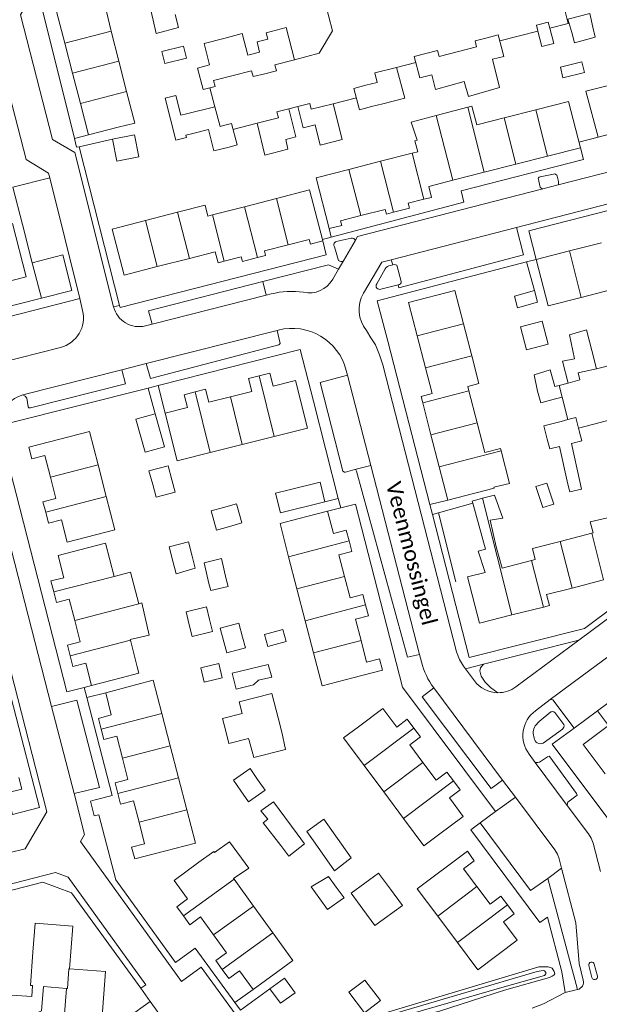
# Model space of a CAD drawing. Extents: x 177628 to 188968, y 384226 to 390673.
# Tile 214 of 256: x 184219 to 184314, y 386027 to 386187. Entities that reach past the tile are written whole.
import ezdxf

# ---------------------------------------------------------------- set-up
doc = ezdxf.new("R2010")
doc.units = 0
for name, color, linetype, lineweight in [('B01_F', 14, 'Continuous', 9), ('B01_T', 14, 'Continuous', 9), ('B02_D', 14, 'Continuous', 9), ('B02_F', 14, 'Continuous', 9), ('B02_T', 14, 'Continuous', 9), ('B07_D', 14, 'Continuous', 9), ('B11_S', 14, 'Continuous', 9), ('B14_F', 14, 'Continuous', 9), ('T01_F', 253, 'Continuous', 9), ('T01_T', 253, 'Continuous', 9), ('T05_F', 253, 'Continuous', 9), ('T05_T', 253, 'Continuous', 9), ('T09_F', 253, 'Continuous', 9), ('T22_D', 253, 'Continuous', 9), ('T22_T', 253, 'Continuous', 9), ('V00_F', 8, 'Continuous', 9), ('V00_T', 8, 'Continuous', 9), ('W01_F', 253, 'Continuous', 9), ('Z06', 7, 'Continuous', 9)]:
    doc.layers.add(name, color=color, linetype=linetype, lineweight=lineweight)
doc.styles.add('Legend', font='calibri.ttf')

msp = doc.modelspace()

# ---------------------------------------------------------------- linework, layer by layer
at = {"layer": 'B01_F', "linetype": 'Continuous'}
for points in [[(184298.918, 386111.699), (184296.352, 386111.075)], [(184292.938, 386108.477), (184292.84, 386108.83), (184294.522, 386109.278)], [(184296.494, 386109.804), (184294.522, 386109.278)], [(184294.948, 386097.202), (184293.799, 386100.658), (184295.027, 386100.986), (184292.938, 386108.477)]]:
    msp.add_lwpolyline(points, dxfattribs=at)
at = {"layer": 'B01_T', "linetype": 'Continuous'}
for points in [[(184226.523, 386183.385), (184225.2, 386188.51), (184232.87, 386190.37)], [(184232.87, 386190.37), (184234.04, 386185.51)], [(184234.084, 386185.337), (184234.04, 386185.51)], [(184235.337, 386180.416), (184234.084, 386185.337)], [(184226.523, 386183.385), (184227.792, 386178.468)], [(184236.59, 386175.494), (184235.337, 386180.416)], [(184227.792, 386178.468), (184229.061, 386173.551)], [(184235.22, 386169.69), (184237.9, 386170.35), (184236.59, 386175.494)], [(184229.061, 386173.551), (184230.38, 386168.44)], [(184303.19, 386172.506), (184308.54, 386173.87), (184310.45, 386166.35)], [(184298.042, 386171.193), (184293.586, 386170.057)], [(184303.19, 386172.506), (184298.042, 386171.193)], [(184230.38, 386168.44), (184235.22, 386169.69)], [(184283.056, 386165.461), (184283.98, 386165.7), (184283.52, 386167.49), (184283.893, 386167.585)], [(184277.913, 386164.131), (184283.056, 386165.461)], [(184305.11, 386164.987), (184299.962, 386163.673)], [(184310.45, 386166.35), (184305.11, 386164.987)], [(184272.769, 386162.801), (184277.913, 386164.131)], [(184299.962, 386163.673), (184294.814, 386162.359)], [(184272.769, 386162.801), (184267.43, 386161.42), (184269.54, 386153.17)], [(184294.814, 386162.359), (184289.667, 386161.045)], [(184289.667, 386161.045), (184285.77, 386160.05), (184286.2, 386158.26), (184284.974, 386157.948)], [(184260.977, 386158.083), (184266.38, 386159.47), (184268.52, 386151.19)], [(184244.872, 386155.845), (184249.36, 386157), (184249.82, 386155.22), (184250.545, 386155.406)], [(184255.761, 386156.745), (184260.977, 386158.083)], [(184284.974, 386157.948), (184282.43, 386157.3), (184282.62, 386156.51), (184280.028, 386155.846)], [(184239.657, 386154.504), (184244.872, 386155.845)], [(184250.545, 386155.406), (184255.761, 386156.745)], [(184269.54, 386153.17), (184271.61, 386153.66), (184271.42, 386154.45), (184274.687, 386155.289)], [(184280.028, 386155.846), (184278.87, 386155.55), (184278.66, 386156.31), (184274.687, 386155.289)], [(184214.18, 386146.09), (184214.73, 386143.93), (184220.24, 386145.35), (184218.01, 386153.99), (184215.26, 386153.28)], [(184241.587, 386146.981), (184236.18, 386145.59), (184234.24, 386153.11), (184239.657, 386154.504)], [(184262.909, 386150.556), (184259.02, 386149.56), (184259.21, 386148.79), (184257.889, 386148.451)], [(184268.52, 386151.19), (184266.5, 386150.66), (184266.28, 386151.42), (184262.909, 386150.556)], [(184308.652, 386149.543), (184313.867, 386150.876)], [(184252.478, 386147.873), (184251.48, 386147.62), (184250.99, 386149.4), (184246.803, 386148.323)], [(184303.24, 386148.16), (184308.652, 386149.543)], [(184246.803, 386148.323), (184241.587, 386146.981)], [(184257.889, 386148.451), (184255.43, 386147.82), (184255.22, 386148.57), (184252.478, 386147.873)], [(184310.581, 386141.984), (184305.19, 386140.6), (184303.24, 386148.16)], [(184291.403, 386137.666), (184290, 386143.08), (184282.48, 386141.14), (184283.88, 386135.732)], [(184310.581, 386141.984), (184315.795, 386143.323)], [(184292.754, 386132.45), (184291.403, 386137.666)], [(184283.88, 386135.732), (184285.231, 386130.517)], [(184292.303, 386126.772), (184292.12, 386127.48), (184293.92, 386127.95), (184292.754, 386132.45)], [(184258.167, 386129.208), (184259.92, 386129.64), (184260.45, 386127.55), (184264.08, 386128.46), (184266.03, 386120.7), (184260.598, 386119.341)], [(184285.231, 386130.517), (184286.32, 386126.31), (184284.52, 386125.84), (184284.777, 386124.838)], [(184253.477, 386125.803), (184256.96, 386126.67), (184256.43, 386128.78), (184258.167, 386129.208)], [(184242.87, 386123.12), (184246.5, 386124.06), (184245.97, 386126.14), (184247.752, 386126.597)], [(184247.752, 386126.597), (184249.44, 386127.03), (184249.97, 386124.93), (184253.477, 386125.803)], [(184293.649, 386121.556), (184292.303, 386126.772)], [(184284.777, 386124.838), (184286.118, 386119.62)], [(184250.182, 386116.736), (184244.8, 386115.39), (184242.87, 386123.12)], [(184294.902, 386116.699), (184293.649, 386121.556)], [(184224.18, 386112.736), (184223.28, 386116.25), (184221.17, 386115.71), (184220.69, 386117.59), (184230.56, 386120.14), (184231.944, 386114.744)], [(184260.598, 386119.341), (184255.39, 386118.039)], [(184286.118, 386119.62), (184287.459, 386114.403)], [(184255.39, 386118.039), (184250.182, 386116.736)], [(184231.944, 386114.744), (184233.279, 386109.541)], [(184288.85, 386108.99), (184287.459, 386114.403)], [(184223.417, 386106.99), (184222.97, 386108.72), (184225.07, 386109.26), (184224.18, 386112.736)], [(184296.352, 386111.075), (184296.39, 386110.93), (184288.85, 386108.99)], [(184233.279, 386109.541), (184234.67, 386104.12), (184226.9, 386102.15), (184225.97, 386105.77), (184223.87, 386105.24), (184223.417, 386106.99)], [(184264.47, 386105.92), (184269.3, 386107.18)], [(184269.3, 386107.18), (184270.24, 386103.55), (184272.34, 386104.1), (184272.797, 386102.322)], [(184264.47, 386105.92), (184261.56, 386105.16), (184262.958, 386099.757)], [(184312.301, 386103.574), (184312.52, 386103.63), (184312.06, 386105.42), (184316.99, 386106.599)], [(184272.045, 386096.564), (184271.14, 386100.06), (184273.24, 386100.6), (184272.797, 386102.322)], [(184307.182, 386102.264), (184312.301, 386103.574)], [(184230.243, 386101.196), (184225.43, 386099.96), (184226.36, 386096.33), (184224.25, 386095.81), (184224.718, 386094.016)], [(184234.547, 386096.552), (184233.16, 386101.95), (184230.243, 386101.196)], [(184302.513, 386099.16), (184303.09, 386099.31), (184302.63, 386101.1), (184307.182, 386102.264)], [(184262.958, 386099.757), (184264.306, 386094.546)], [(184297.706, 386097.914), (184302.513, 386099.16)], [(184275.496, 386091.901), (184275.05, 386093.61), (184272.95, 386093.07), (184272.045, 386096.564)], [(184294.948, 386097.202), (184292.07, 386096.46), (184294.02, 386088.95), (184299.298, 386090.276)], [(184309.092, 386094.666), (184314.212, 386095.97)], [(184264.306, 386094.546), (184265.654, 386089.335)], [(184304.423, 386091.564), (184305.4, 386091.81), (184304.91, 386093.6), (184309.092, 386094.666)], [(184224.718, 386094.016), (184225.16, 386092.32), (184227.25, 386092.86), (184228.148, 386089.367)], [(184274.743, 386086.142), (184273.85, 386089.58), (184275.96, 386090.12), (184275.496, 386091.901)], [(184299.298, 386090.276), (184304.423, 386091.564)], [(184228.148, 386089.367), (184229.04, 386085.9), (184226.95, 386085.36), (184227.393, 386083.626)], [(184265.654, 386089.335), (184267.002, 386084.124)], [(184237.211, 386086.186), (184237.191, 386086.263)], [(184238.047, 386082.93), (184237.211, 386086.186)], [(184273.39, 386080.02), (184278.22, 386081.28), (184277.76, 386083.15), (184275.66, 386082.61), (184274.743, 386086.142)], [(184230.87, 386078.79), (184229.94, 386082.42), (184227.84, 386081.88), (184227.393, 386083.626)], [(184267.002, 386084.124), (184268.4, 386078.72), (184273.39, 386080.02)], [(184235.7, 386080.03), (184238.6, 386080.78), (184238.328, 386081.84)], [(184235.7, 386080.03), (184230.87, 386078.79)], [(184238.02, 386078.9), (184233.18, 386077.61)], [(184238.02, 386078.9), (184240.93, 386079.68), (184242.339, 386074.22)], [(184318.083, 386078.274), (184313.247, 386074.689)], [(184233.18, 386077.61), (184234.1, 386074.03), (184232.02, 386073.44), (184232.466, 386071.666)], [(184274.31, 386072.06), (184278.32, 386075.04), (184280.55, 386072.03), (184282.25, 386073.33), (184283.354, 386071.853)], [(184242.339, 386074.22), (184243.687, 386068.998)], [(184313.247, 386074.689), (184315.034, 386072.279), (184310.88, 386069.2), (184314.471, 386064.401)], [(184274.31, 386072.06), (184271.9, 386070.26), (184275.23, 386065.782)], [(184283.354, 386071.853), (184284.41, 386070.44), (184282.67, 386069.13), (184284.822, 386066.247)], [(184232.466, 386071.666), (184232.89, 386069.98), (184235, 386070.53), (184235.913, 386066.987)], [(184243.687, 386068.998), (184245.035, 386063.777)], [(184235.913, 386066.987), (184236.81, 386063.51), (184234.7, 386062.97), (184235.15, 386061.22)], [(184275.23, 386065.782), (184278.434, 386061.473)], [(184284.822, 386066.247), (184286.97, 386063.37), (184288.72, 386064.67), (184289.784, 386063.252)], [(184219.053, 386063.832), (184219.54, 386061.94), (184217.091, 386061.31), (184217.99, 386057.8)], [(184245.035, 386063.777), (184246.382, 386058.556)], [(184289.784, 386063.252), (184290.88, 386061.79), (184289.13, 386060.49), (184291.37, 386057.48), (184287.36, 386054.5)], [(184235.15, 386061.22), (184235.6, 386059.47), (184237.71, 386060.01), (184238.606, 386056.544)], [(184278.434, 386061.473), (184281.638, 386057.164)], [(184246.382, 386058.556), (184247.78, 386053.14), (184242.75, 386051.84)], [(184238.606, 386056.544), (184239.52, 386053.01), (184237.41, 386052.47), (184237.9, 386050.58), (184242.75, 386051.84)], [(184281.638, 386057.164), (184284.95, 386052.71), (184287.36, 386054.5)], [(184250.916, 386051.621), (184250.8, 386051.78), (184248.37, 386050.01)], [(184293.614, 386046.046), (184291.44, 386048.95), (184293.18, 386050.26), (184292.05, 386051.8), (184283.89, 386045.71), (184287.239, 386041.238)], [(184248.37, 386050.01), (184244.33, 386047.06), (184246.52, 386044.05), (184244.77, 386042.76), (184245.835, 386041.285)], [(184254.089, 386047.241), (184253.98, 386047.391)], [(184257.243, 386042.887), (184254.089, 386047.241)], [(184298.568, 386043.075), (184297.5, 386044.49), (184295.76, 386043.18), (184293.614, 386046.046)], [(184290.451, 386036.951), (184293.77, 386032.52), (184300.16, 386037.31), (184297.92, 386040.31), (184299.68, 386041.6), (184298.568, 386043.075)], [(184260.397, 386038.534), (184257.243, 386042.887)], [(184221.34, 386035.357), (184221.719, 386040.122), (184227.845, 386039.635), (184227.304, 386032.654)], [(184245.835, 386041.285), (184246.87, 386039.85), (184248.63, 386041.13), (184250.748, 386038.201)], [(184287.239, 386041.238), (184290.451, 386036.951)], [(184250.748, 386038.201), (184252.86, 386035.28), (184251.11, 386034.01), (184252.144, 386032.579)], [(184261.22, 386032.26), (184263.66, 386034.03), (184260.397, 386038.534)], [(184221.297, 386029.934), (184220.97, 386029.96), (184221.34, 386035.357)], [(184227.304, 386032.654), (184233.154, 386032.233), (184232.385, 386022.108), (184227.4, 386022.486)], [(184257.18, 386029.33), (184254.98, 386032.37), (184253.22, 386031.09), (184252.144, 386032.579)], [(184261.22, 386032.26), (184257.18, 386029.33)], [(184259.924, 386029.433), (184261.649, 386027.055), (184264.032, 386028.784), (184262.306, 386031.162), (184259.924, 386029.433)], [(184226.816, 386029.494), (184223.04, 386029.795)], [(184226.263, 386022.572), (184226.816, 386029.494)], [(184217.84, 386028.4), (184221.175, 386028.168)]]:
    msp.add_lwpolyline(points, dxfattribs=at)
at = {"layer": 'B02_D', "linetype": 'Continuous'}
for points in [[(184264.44, 386173.07), (184266.39, 386173.54), (184266.631, 386172.6), (184270.222, 386173.504)], [(184270.222, 386173.504), (184271.7, 386167.669), (184268.094, 386166.755), (184267.28, 386170.06), (184265.35, 386169.56), (184264.44, 386173.07)]]:
    msp.add_lwpolyline(points, dxfattribs=at)
at = {"layer": 'B02_F', "linetype": 'Continuous'}
for points in [[(184240.503, 386188.964), (184240.924, 386187.103)], [(184245.054, 386185.896), (184244.492, 386188.024)], [(184311.961, 386188.195), (184308.421, 386187.249), (184309.043, 386185.085)], [(184312.462, 386185.97), (184311.961, 386188.195)], [(184240.924, 386187.103), (184241.413, 386184.938)], [(184263.903, 386180.676), (184262.557, 386185.894)], [(184309.043, 386185.085), (184309.517, 386183.439), (184312.833, 386184.318), (184312.462, 386185.97)], [(184281.878, 386174.393), (184280.513, 386179.416)], [(184310.707, 386180.334), (184311.14, 386178.573), (184307.618, 386177.706), (184307.185, 386179.467), (184310.707, 386180.334)], [(184246.244, 386168.382), (184246.34, 386168.001), (184244.594, 386167.559), (184242.86, 386174.427), (184244.606, 386174.869), (184245.425, 386171.627)], [(184313.336, 386168.074), (184311.338, 386175.541)], [(184257.83, 386170.339), (184259.078, 386165.136)], [(184234.304, 386167.734), (184237.869, 386168.464)], [(184264.137, 386168.131), (184263.87, 386169.2)], [(184238.589, 386164.867), (184235.024, 386164.136), (184234.304, 386167.734)], [(184302.958, 386143.088), (184303.473, 386141.209), (184300.234, 386140.288), (184299.719, 386142.167), (184302.958, 386143.088)], [(184305.22, 386134.382), (184301.675, 386133.435), (184300.678, 386137.165), (184304.223, 386138.112), (184305.22, 386134.382)], [(184303.49, 386126.73), (184302.908, 386129.37), (184305.549, 386130.196), (184306.279, 386127.459)], [(184310.32, 386129.73), (184310.078, 386129.694)], [(184241.256, 386123.035), (184238.076, 386122.137), (184239.592, 386116.77), (184242.772, 386117.668), (184241.256, 386123.035)], [(184307.058, 386117.706), (184308.427, 386111.568)], [(184240.832, 386111.495), (184240.232, 386113.719), (184243.337, 386114.558), (184243.946, 386112.3)], [(184243.946, 386112.3), (184244.495, 386110.267)], [(184268.879, 386108.71), (184268.073, 386111.912)], [(184241.39, 386109.428), (184240.832, 386111.495)], [(184260.85, 386110.092), (184263.068, 386110.651)], [(184304.318, 386107.763), (184303.216, 386111.176), (184305.009, 386111.729)], [(184261.656, 386106.891), (184268.879, 386108.71)], [(184257.318, 386067.08), (184262.445, 386068.397), (184261.83, 386071.22)]]:
    msp.add_lwpolyline(points, dxfattribs=at)
at = {"layer": 'B02_T', "linetype": 'Continuous'}
for points in [[(184303.547, 386185.309), (184303.3, 386186.29), (184305.23, 386186.79), (184305.48, 386185.808)], [(184305.48, 386185.808), (184306.12, 386183.29), (184304.18, 386182.8), (184303.547, 386185.309)], [(184293.555, 386182.749), (184293.3, 386183.74), (184295.283, 386184.244)], [(184295.283, 386184.244), (184297.08, 386184.7), (184297.97, 386181.21), (184296.165, 386180.745)], [(184258.21, 386181.893), (184256.3, 386181.4)], [(184258.241, 386181.901), (184258.21, 386181.893)], [(184286.285, 386178.214), (184284.3, 386177.71), (184283.42, 386181.21), (184287.2, 386182.17), (184287.458, 386181.192)], [(184290.401, 386181.944), (184287.458, 386181.192)], [(184250.09, 386179.82), (184248.15, 386179.32), (184249.04, 386175.83), (184250.139, 386176.113)], [(184259.111, 386178.391), (184260.96, 386178.85), (184260.704, 386179.853)], [(184263.903, 386180.676), (184260.704, 386179.853)], [(184277.39, 386176.97), (184276.98, 386178.51), (184280.513, 386179.416)], [(184250.732, 386177.301), (184253.95, 386178.121)], [(184253.95, 386178.121), (184256.928, 386178.88)], [(184256.928, 386178.88), (184257.17, 386177.91), (184259.111, 386178.391)], [(184250.139, 386176.113), (184250.98, 386176.33), (184250.732, 386177.301)], [(184276.475, 386173.033), (184274.5, 386172.53), (184273.6, 386176.01), (184275.551, 386176.504)], [(184275.551, 386176.504), (184277.39, 386176.97)], [(184278.27, 386173.49), (184276.475, 386173.033)], [(184261.287, 386171.224), (184257.83, 386170.339)], [(184262.98, 386172.68), (184261.04, 386172.18), (184261.287, 386171.224)], [(184263.87, 386169.2), (184262.98, 386172.68)], [(184251.8, 386169.811), (184252.371, 386169.956)], [(184252.371, 386169.956), (184253.65, 386170.28), (184254.58, 386166.8), (184253.269, 386166.459)], [(184253.269, 386166.459), (184250.81, 386165.82), (184249.9, 386169.33)], [(184313.336, 386168.074), (184316.8, 386168.991)], [(184309.5, 386132), (184307.54, 386131.57), (184308.44, 386128.04)], [(184308.44, 386128.04), (184310.37, 386128.53), (184310.078, 386129.694)], [(184313.046, 386130.372), (184310.32, 386129.73)], [(184303.49, 386126.73), (184304, 386124.82), (184306.415, 386125.439)], [(184306.97, 386127.64), (184306.279, 386127.459)], [(184307.47, 386125.71), (184306.97, 386127.64)], [(184306.415, 386125.439), (184307.47, 386125.71)], [(184305.042, 386118.921), (184304.48, 386121.05), (184307.339, 386121.795)], [(184307.339, 386121.795), (184308.402, 386122.072)], [(184308.402, 386122.072), (184309.7, 386122.41), (184310.252, 386120.26)], [(184310.252, 386120.26), (184310.67, 386118.63), (184308.977, 386118.197)], [(184307.058, 386117.706), (184305.47, 386117.3), (184305.042, 386118.921)], [(184268.073, 386111.912), (184263.068, 386110.651)], [(184261.237, 386073.538), (184260.22, 386077.51), (184254.9, 386076.16), (184255.38, 386074.24), (184252.18, 386073.44), (184252.725, 386071.336)], [(184261.83, 386071.22), (184261.237, 386073.538)], [(184252.725, 386071.336), (184253.24, 386069.35), (184256.44, 386070.16), (184256.52, 386069.85)], [(184275.064, 386042.367), (184273.14, 386045.01), (184277.61, 386048.27), (184279.54, 386045.625)], [(184279.54, 386045.625), (184281.47, 386042.98)], [(184281.47, 386042.98), (184276.99, 386039.72), (184275.064, 386042.367)], [(184277.893, 386027.498), (184275.285, 386025.524), (184272.753, 386028.869), (184275.361, 386030.843), (184277.893, 386027.498)], [(184240.436, 386027.349), (184236.8, 386024.737), (184241.798, 386017.816)], [(184246.467, 386019.038), (184240.436, 386027.349)]]:
    msp.add_lwpolyline(points, dxfattribs=at)
at = {"layer": 'B07_D', "linetype": 'Continuous'}
for points in [[(184234.084, 386185.337), (184226.523, 386183.385)], [(184235.337, 386180.416), (184227.792, 386178.468)], [(184236.59, 386175.494), (184229.061, 386173.551)], [(184294.814, 386162.359), (184292.116, 386172.931)], [(184289.667, 386161.045), (184286.982, 386171.562)], [(184299.962, 386163.673), (184298.042, 386171.193)], [(184305.11, 386164.987), (184303.19, 386172.506)], [(184284.974, 386157.948), (184283.056, 386165.461)], [(184280.028, 386155.846), (184277.913, 386164.131)], [(184274.687, 386155.289), (184272.769, 386162.801)], [(184262.909, 386150.556), (184260.977, 386158.083)], [(184246.803, 386148.323), (184244.872, 386155.845)], [(184252.478, 386147.873), (184250.545, 386155.406)], [(184257.889, 386148.451), (184255.761, 386156.745)], [(184241.587, 386146.981), (184239.657, 386154.504)], [(184310.581, 386141.984), (184308.652, 386149.543)], [(184283.88, 386135.732), (184291.403, 386137.666)], [(184285.231, 386130.517), (184292.754, 386132.45)], [(184258.167, 386129.208), (184260.598, 386119.341)], [(184247.752, 386126.597), (184250.182, 386116.736)], [(184284.777, 386124.838), (184292.303, 386126.772)], [(184253.477, 386125.803), (184255.39, 386118.039)], [(184286.118, 386119.62), (184293.649, 386121.556)], [(184287.459, 386114.403), (184297.562, 386116.999)], [(184231.944, 386114.744), (184224.18, 386112.736)], [(184233.279, 386109.541), (184223.417, 386106.99)], [(184299.298, 386090.276), (184294.522, 386109.278)], [(184272.797, 386102.322), (184262.958, 386099.757)], [(184314.212, 386095.97), (184312.301, 386103.574)], [(184309.092, 386094.666), (184307.182, 386102.264)], [(184304.423, 386091.564), (184302.513, 386099.16)], [(184224.718, 386094.016), (184234.547, 386096.552)], [(184272.045, 386096.564), (184264.306, 386094.546)], [(184228.148, 386089.367), (184238.571, 386092.083)], [(184275.496, 386091.901), (184265.654, 386089.335)], [(184227.393, 386083.626), (184237.211, 386086.186)], [(184274.743, 386086.142), (184267.002, 386084.124)], [(184242.339, 386074.22), (184232.466, 386071.666)], [(184283.354, 386071.853), (184275.23, 386065.782)], [(184243.687, 386068.998), (184235.913, 386066.987)], [(184284.822, 386066.247), (184278.434, 386061.473)], [(184245.035, 386063.777), (184235.15, 386061.22)], [(184289.784, 386063.252), (184281.638, 386057.164)], [(184246.382, 386058.556), (184238.606, 386056.544)], [(184254.089, 386047.241), (184245.835, 386041.285)], [(184287.239, 386041.238), (184293.614, 386046.046)], [(184298.568, 386043.075), (184290.451, 386036.951)], [(184257.243, 386042.887), (184250.748, 386038.201)], [(184260.397, 386038.534), (184252.144, 386032.579)], [(184226.816, 386029.494), (184226.943, 386029.484), (184227.186, 386032.662), (184227.304, 386032.654)]]:
    msp.add_lwpolyline(points, dxfattribs=at)
at = {"layer": 'B11_S', "linetype": 'Continuous'}
for points in [[(184292.116, 386172.931), (184286.982, 386171.562)], [(184293.586, 386170.057), (184292.78, 386173.108), (184292.116, 386172.931)], [(184286.982, 386171.562), (184282.916, 386170.478), (184283.893, 386167.585)], [(184297.562, 386116.999), (184297.47, 386117.36), (184294.902, 386116.699)], [(184298.918, 386111.699), (184297.562, 386116.999)], [(184297.706, 386097.914), (184296.754, 386101.384), (184295.748, 386105.692), (184297.812, 386106.043), (184296.494, 386109.804)], [(184234.547, 386096.552), (184237.198, 386097.248), (184238.571, 386092.083)], [(184238.571, 386092.083), (184239.044, 386092.231), (184240.283, 386086.998), (184237.191, 386086.263)], [(184238.328, 386081.84), (184238.047, 386082.93)], [(184250.916, 386051.621), (184253.32, 386053.318), (184256.506, 386049.07), (184253.98, 386047.391)], [(184221.159, 386025.121), (184222.725, 386025.841), (184223.04, 386029.795)], [(184221.297, 386029.934), (184221.175, 386028.168)]]:
    msp.add_lwpolyline(points, dxfattribs=at)
at = {"layer": 'B14_F', "linetype": 'Continuous'}
for points in [[(184245.054, 386185.896), (184241.413, 386184.938)], [(184262.557, 386185.894), (184259.291, 386185.052), (184259.559, 386184.015), (184257.812, 386183.564), (184258.241, 386181.901)], [(184252.399, 386184.15), (184249.194, 386183.333), (184250.09, 386179.82)], [(184256.3, 386181.4), (184255.393, 386184.914), (184252.399, 386184.15)], [(184242.826, 386180.046), (184242.345, 386182.009), (184245.864, 386182.886), (184246.345, 386180.923), (184242.826, 386180.046)], [(184293.555, 386182.749), (184290.401, 386181.944)], [(184296.165, 386180.745), (184297.286, 386176.12), (184292.213, 386174.706), (184291.514, 386177.13)], [(184291.514, 386177.13), (184286.853, 386175.801), (184286.285, 386178.214)], [(184311.338, 386175.541), (184314.818, 386176.427)], [(184246.324, 386171.854), (184250.953, 386173.023)], [(184250.953, 386173.023), (184251.8, 386169.811)], [(184278.27, 386173.49), (184281.878, 386174.393)], [(184245.425, 386171.627), (184246.324, 386171.854)], [(184238.589, 386164.867), (184237.869, 386168.464)], [(184246.244, 386168.382), (184247.155, 386168.618)], [(184247.155, 386168.618), (184249.9, 386169.33)], [(184264.137, 386168.131), (184262.483, 386167.69), (184262.811, 386166.109), (184259.078, 386165.136)], [(184312.293, 386133.358), (184311.418, 386136.713), (184308.685, 386135.87), (184309.5, 386132)], [(184312.293, 386133.358), (184313.046, 386130.372)], [(184310.361, 386111.994), (184308.977, 386118.197)], [(184310.361, 386111.994), (184310.621, 386110.758), (184308.724, 386110.349), (184308.427, 386111.568)], [(184305.009, 386111.729), (184306.111, 386108.316), (184304.318, 386107.763)], [(184241.39, 386109.428), (184244.495, 386110.267)], [(184261.656, 386106.891), (184260.85, 386110.092)], [(184251.221, 386104.098), (184250.336, 386107.218), (184252.386, 386107.793)], [(184252.386, 386107.793), (184254.46, 386108.375), (184255.345, 386105.255), (184253.162, 386104.643)], [(184253.162, 386104.643), (184251.221, 386104.098)], [(184246.637, 386102.191), (184243.497, 386101.352)], [(184244.12, 386099.022), (184243.497, 386101.352)], [(184246.637, 386102.191), (184247.252, 386099.83)], [(184247.252, 386099.83), (184247.761, 386097.876), (184244.661, 386096.998), (184244.12, 386099.022)], [(184252.034, 386099.491), (184249.208, 386098.752), (184249.993, 386095.384)], [(184252.819, 386096.123), (184252.034, 386099.491)], [(184252.819, 386096.123), (184253.107, 386094.902), (184250.281, 386094.237), (184249.993, 386095.384)], [(184246.261, 386090.796), (184249.593, 386091.612), (184250.093, 386089.545)], [(184246.773, 386088.679), (184246.261, 386090.796)], [(184250.093, 386089.545), (184250.572, 386087.564), (184247.24, 386086.748), (184246.773, 386088.679)], [(184251.833, 386088.12), (184254.858, 386088.937), (184255.457, 386086.676)], [(184252.425, 386085.886), (184251.833, 386088.12)], [(184259.55, 386085.146), (184259.012, 386087.1), (184262.018, 386087.935), (184262.535, 386085.984), (184259.55, 386085.146)], [(184255.457, 386086.676), (184255.913, 386084.953), (184252.888, 386084.136), (184252.425, 386085.886)], [(184251.584, 386082.376), (184252.136, 386080.047), (184249.216, 386079.356), (184248.664, 386081.685), (184251.584, 386082.376)], [(184254.41, 386078.185), (184253.784, 386080.809), (184259.626, 386082.209), (184260.217, 386080.146), (184258.069, 386079.664), (184257.246, 386078.929), (184254.41, 386078.185)], [(184257.318, 386067.08), (184256.52, 386069.85)], [(184255.191, 386061.632), (184253.972, 386063.396), (184256.684, 386065.269), (184257.903, 386063.504)], [(184257.903, 386063.504), (184259.121, 386061.74)], [(184259.121, 386061.74), (184256.409, 386059.867), (184255.191, 386061.632)], [(184264.337, 386054.636), (184260.516, 386059.883), (184258.423, 386058.368), (184259.569, 386057.024), (184258.828, 386056.444), (184261.692, 386052.727)], [(184269.992, 386055.164), (184268.67, 386057.014), (184265.94, 386055.037), (184267.275, 386053.133)], [(184262.998, 386051.031), (184265.525, 386053.004), (184264.337, 386054.636)], [(184270.437, 386048.622), (184273.137, 386050.763), (184269.992, 386055.164)], [(184261.692, 386052.727), (184262.998, 386051.031)], [(184267.275, 386053.133), (184270.437, 386048.622)], [(184268.05, 386044.056), (184266.654, 386046.021), (184269.453, 386047.722), (184270.712, 386045.977)], [(184270.712, 386045.977), (184271.979, 386044.222), (184271.747, 386044.061)], [(184269.268, 386042.34), (184268.05, 386044.056)], [(184271.747, 386044.061), (184269.286, 386042.314)], [(184269.286, 386042.314), (184269.268, 386042.34)]]:
    msp.add_lwpolyline(points, dxfattribs=at)
at = {"layer": 'T01_F', "linetype": 'Continuous'}
for points in [[(184307.47, 386125.71), (184308.402, 386122.072)], [(184292.938, 386108.477), (184287.347, 386106.893)], [(184287.347, 386106.893), (184290.188, 386095.679)]]:
    msp.add_lwpolyline(points, dxfattribs=at)
at = {"layer": 'T01_T', "linetype": 'Continuous'}
for points in [[(184308.46, 386186.57), (184307.458, 386190.547)], [(184257.83, 386170.339), (184253.903, 386169.333)], [(184310.221, 386167.25), (184313.336, 386168.074)], [(184219.621, 386153.842), (184218.079, 386159.905)], [(184301.703, 386147.759), (184277.39, 386141.41), (184279.084, 386134.835)], [(184316.291, 386131.136), (184313.046, 386130.372)]]:
    msp.add_lwpolyline(points, dxfattribs=at)
at = {"layer": 'T05_F', "linetype": 'Continuous'}
for points in [[(184270.222, 386173.504), (184274.004, 386174.448)], [(184302.958, 386143.088), (184301.703, 386147.759)]]:
    msp.add_lwpolyline(points, dxfattribs=at)
at = {"layer": 'T05_T', "linetype": 'Continuous'}
for points in [[(184267.14, 386196.82), (184270.09, 386185.36), (184267.92, 386181.71), (184263.903, 386180.676)], [(184305.48, 386185.808), (184308.46, 386186.57)], [(184300.536, 386184.539), (184303.547, 386185.309)], [(184280.513, 386179.416), (184283.668, 386180.225)], [(184250.139, 386176.113), (184250.953, 386173.023)], [(184271.048, 386109.256), (184267.011, 386125.073)], [(184310.139, 386120.698), (184317.79, 386122.68), (184321.07, 386120.74), (184321.861, 386117.718)]]:
    msp.add_lwpolyline(points, dxfattribs=at)
at = {"layer": 'T09_F', "linetype": 'Continuous'}
msp.add_lwpolyline([(184298.075, 386029.222), (184305.441, 386031.268), (184305.868, 386031.473), (184306.17, 386031.673), (184306.28, 386031.846), (184306.164, 386032.226), (184305.86, 386032.773), (184305.215, 386033.018), (184303.673, 386033.019), (184273.862, 386024.056), (184261.276, 386020.618), (184261.008, 386020.358), (184260.901, 386020.092), (184260.891, 386019.768), (184261.012, 386019.406), (184261.266, 386019.15), (184261.45, 386019.077), (184261.91, 386019.079), (184287.542, 386025.781), (184298.075, 386029.222)], dxfattribs=at)
at = {"layer": 'T22_D', "linetype": 'Continuous'}
msp.add_lwpolyline([(184262.98, 386172.68), (184264.44, 386173.07)], dxfattribs=at)
at = {"layer": 'T22_T', "linetype": 'Continuous'}
for points in [[(184228.44, 386166.41), (184228.084, 386167.847)], [(184268.459, 386151.425), (184269.866, 386151.794)], [(184303.24, 386148.16), (184301.703, 386147.759)], [(184306.97, 386127.64), (184308.44, 386128.04)], [(184241.741, 386127.64), (184240.074, 386127.218)], [(184271.44, 386107.72), (184271.048, 386109.256)], [(184285.938, 386108.242), (184286.358, 386106.613)], [(184229.7, 386078.49), (184230.13, 386076.826)], [(184254.208, 386027.175), (184255.109, 386025.938)]]:
    msp.add_lwpolyline(points, dxfattribs=at)
at = {"layer": 'V00_F', "linetype": 'Continuous'}
for points in [[(184228.084, 386167.847), (184230.38, 386168.44)], [(184234.304, 386167.734), (184228.84, 386166.49)], [(184303.884, 386161.603), (184306.071, 386162.06)], [(184306.693, 386161.708), (184306.888, 386160.855)], [(184218.079, 386159.905), (184224.087, 386161.425)], [(184303.83, 386160.131), (184303.624, 386161.15)], [(184269.866, 386151.794), (184269.54, 386153.17)], [(184300.043, 386153.365), (184301.205, 386148.911), (184280.916, 386143.512), (184280.784, 386143.998)], [(184270.712, 386151.05), (184273.146, 386151.625)], [(184271.084, 386147.989), (184270.437, 386150.198)], [(184271.098, 386146.586), (184269.424, 386147.264)], [(184279.896, 386147.278), (184279.519, 386147.184)], [(184279.896, 386147.278), (184279.669, 386148.114)], [(184280.138, 386147.338), (184279.896, 386147.278)], [(184281.278, 386144.572), (184280.554, 386147.199)], [(184278.688, 386146.639), (184277.293, 386144.192)], [(184258.74, 386144.54), (184240.144, 386139.788), (184240.761, 386137.626)], [(184277.981, 386143.321), (184280.784, 386143.998)], [(184280.784, 386143.998), (184280.832, 386144.01)], [(184239.769, 386131.193), (184240.504, 386128.792), (184261.346, 386134.263), (184261.591, 386134.458), (184261.076, 386136.606)], [(184219.714, 386126.097), (184220.093, 386125.885), (184220.344, 386125.552), (184220.557, 386124.174), (184220.697, 386124.017), (184220.965, 386123.981), (184236.409, 386127.894), (184235.815, 386130.188)], [(184273.744, 386113.962), (184272.234, 386113.503), (184272.043, 386113.546), (184271.797, 386113.678), (184268.119, 386128.143), (184272.54, 386129.342)], [(184240.074, 386127.218), (184241.256, 386123.035)], [(184241.741, 386127.64), (184242.87, 386123.12)], [(184284.261, 386083.867), (184282.3, 386083.41), (184273.987, 386113.706), (184273.876, 386113.882), (184273.744, 386113.962)], [(184268.879, 386108.71), (184271.048, 386109.256)], [(184285.938, 386108.242), (184288.85, 386108.99)], [(184271.44, 386107.72), (184269.3, 386107.18)], [(184286.358, 386106.613), (184287.347, 386106.893)], [(184297.006, 386077.62), (184295.82, 386078.467), (184294.97, 386079.363), (184294.314, 386080.341), (184294.106, 386081.191), (184294.167, 386081.679), (184294.669, 386082.247)], [(184229.7, 386078.49), (184230.87, 386078.79)], [(184297.794, 386063.396), (184295.953, 386062.033), (184284.72, 386076.96), (184286.57, 386078.406)], [(184230.13, 386076.826), (184233.18, 386077.61)], [(184224.377, 386075.4), (184228.474, 386076.408), (184232.179, 386062.171), (184228.042, 386061.191)], [(184305.553, 386076.494), (184305.947, 386076.455), (184309.413, 386071.842)], [(184303.089, 386072.234), (184303.731, 386072.959), (184305.633, 386074.481)], [(184306.147, 386074.487), (184306.284, 386074.394), (184307.781, 386072.428)], [(184307.522, 386071.706), (184304.364, 386069.414)], [(184308.323, 386059.271), (184308.366, 386059.625), (184308.419, 386059.801), (184309.899, 386060.958), (184309.819, 386061.214), (184305.493, 386067.179), (184305.366, 386067.283), (184305.098, 386067.156), (184303.819, 386066.331), (184303.515, 386066.262), (184303.112, 386066.249)], [(184296.64, 386058.26), (184299.867, 386060.625)], [(184232.074, 386057.766), (184231.332, 386057.576), (184230.711, 386059.99), (184231.45, 386060.18)], [(184305.16, 386047.37), (184302.311, 386045.404), (184294.161, 386056.438)], [(184254.208, 386027.175), (184257.18, 386029.33)], [(184255.109, 386025.938), (184259.924, 386029.433)]]:
    msp.add_lwpolyline(points, dxfattribs=at)
at = {"layer": 'V00_F', "linetype": 'Continuous', "extrusion": (0, 0, -1)}
for centre, radius, start, end in [((-184303.935, 386161.273), 0.334, 338.51034, 81.19712), ((-184306.19, 386161.544), 0.529, 77.0199, 161.99257), ((-184304.39, 386160.208), 0.566, 273.18761, 352.19517), ((-184305.827, 386160.668), 1.077, 170.02653, 201.257), ((-184270.812, 386150.547), 0.512, 317.02485, 78.75219), ((-184273.279, 386151.131), 0.511, 74.98088, 171.35679), ((-184271.516, 386148.458), 0.637, 234.80409, 312.64318), ((-184305.897, 386073.888), 0.649, 66.01245, 112.64997), ((-184305.159, 386071.066), 2.377, 339.33524, 29.44034), ((-184307.138, 386072.251), 0.667, 164.61688, 234.85155), ((-184303.929, 386070.312), 0.998, 244.18301, 355.09062)]:
    msp.add_arc(centre, radius, start, end, dxfattribs=at)
at = {"layer": 'V00_F', "linetype": 'Continuous'}
for centre, radius, start, end in [((184279.702, 386145.999), 1.199, 98.78597, 147.73067), ((184280.081, 386146.476), 0.864, 56.81561, 86.23188), ((184277.773, 386143.864), 0.581, 145.62818, 290.982), ((184280.787, 386144.504), 0.496, 275.18611, 7.94326)]:
    msp.add_arc(centre, radius, start, end, dxfattribs=at)
at = {"layer": 'V00_T', "linetype": 'Continuous'}
for points in [[(184224.087, 386161.425), (184223.89, 386162.22), (184220.22, 386164.43), (184204.357, 386225.956)], [(184234.474, 386140.43), (184228.17, 386165.54), (184224.52, 386167.67), (184219.32, 386188), (184222.81, 386194.01), (184268.82, 386205.82), (184286.29, 386217.52), (184320.75, 386226.46), (184328.309, 386223.452), (184335.02, 386197.17), (184333.65, 386194.92), (184338.93, 386173.42), (184338.58, 386172.833)], [(184228.084, 386167.847), (184222.41, 386190.74), (184232.011, 386193.212)], [(184297.33, 386183.72), (184300.536, 386184.539)], [(184300.043, 386153.365), (184370.45, 386171.51), (184371.451, 386170.899)], [(184228.84, 386166.49), (184228.44, 386166.41)], [(184235.448, 386140.67), (184228.84, 386166.49)], [(184269.866, 386151.794), (184291.49, 386157.47), (184291.03, 386159.35), (184310.95, 386164.44), (184310.45, 386166.35)], [(184306.831, 386160.278), (184318.292, 386163.222)], [(184228.956, 386141.786), (184224.087, 386161.425)], [(184333.93, 386160.05), (184332.75, 386160.7), (184302.05, 386152.83), (184303.24, 386148.16)], [(184304.359, 386159.643), (184306.831, 386160.278)], [(184273.784, 386151.208), (184274.18, 386151.89), (184304.359, 386159.643)], [(184221.21, 386147.59), (184219.621, 386153.842)], [(184279.669, 386148.114), (184300.043, 386153.365)], [(184268.52, 386151.19), (184269.09, 386148.91), (184235.53, 386140.35), (184235.448, 386140.67)], [(184271.883, 386147.937), (184273.784, 386151.208)], [(184222.71, 386141.87), (184227.68, 386143.09), (184226.2, 386148.9), (184221.21, 386147.59)], [(184222.71, 386141.87), (184221.21, 386147.59)], [(184258.74, 386144.54), (184269.424, 386147.264)], [(184271.098, 386146.586), (184271.883, 386147.937)], [(184275.149, 386142.658), (184278.14, 386147.72), (184279.669, 386148.114)], [(184271.098, 386146.586), (184270.13, 386144.92)], [(184158.14, 386145.253), (184157.99, 386145.263), (184157.72, 386141.59), (184208.12, 386138.14), (184222.71, 386141.87)], [(184259.317, 386142.353), (184258.74, 386144.54)], [(184259.317, 386142.353), (184240.761, 386137.626)], [(184260.092, 386142.55), (184259.317, 386142.353)], [(184228.956, 386141.786), (184211.59, 386137.33), (184211.479, 386136.028)], [(184229.431, 386139.867), (184228.956, 386141.786)], [(184235.448, 386140.67), (184234.474, 386140.43)], [(184240.761, 386137.626), (184239.652, 386137.344)], [(184239.769, 386131.193), (184261.076, 386136.606)], [(184261.076, 386136.606), (184261.274, 386136.656)], [(184290.308, 386084.26), (184278.29, 386131), (184277.766, 386132.643), (184277.111, 386134.239), (184276.321, 386135.388), (184275.65, 386136.61)], [(184279.084, 386134.835), (184285.938, 386108.242)], [(184212.54, 386131.179), (184214.78, 386131.09), (184215.52, 386131.2), (184225.815, 386133.825)], [(184267.011, 386125.073), (184264.86, 386133.5), (184241.741, 386127.64)], [(184235.815, 386130.188), (184239.769, 386131.193)], [(184219.714, 386126.097), (184235.815, 386130.188)], [(184272.345, 386130.098), (184272.54, 386129.342)], [(184272.54, 386129.342), (184276.332, 386114.629)], [(184240.074, 386127.218), (184217.2, 386121.42), (184216.76, 386117.1), (184218.59, 386109.979)], [(184276.332, 386114.629), (184273.744, 386113.962)], [(184276.332, 386114.629), (184284.261, 386083.867)], [(184215.654, 386109.224), (184224.377, 386075.4)], [(184218.59, 386109.979), (184226.87, 386077.76), (184229.7, 386078.49)], [(184296.64, 386058.26), (184281.5, 386078.54), (184273.84, 386108.33), (184271.44, 386107.72)], [(184286.358, 386106.613), (184292.35, 386083.36), (184311.12, 386088.1), (184326.583, 386099.643), (184325.35, 386104.37)], [(184331.932, 386098.667), (184324.33, 386096.72), (184310.198, 386086.2)], [(184305.553, 386076.494), (184320.264, 386087.433)], [(184294.669, 386082.247), (184310.198, 386086.2)], [(184310.198, 386086.2), (184299.957, 386078.576)], [(184284.261, 386083.867), (184284.58, 386082.63)], [(184291.419, 386081.942), (184290.75, 386083.047), (184290.308, 386084.26)], [(184291.747, 386081.503), (184291.419, 386081.942)], [(184291.747, 386081.503), (184294.669, 386082.247)], [(184293.203, 386079.555), (184291.747, 386081.503)], [(184204.13, 386076.8), (184203.86, 386077.84), (184217.67, 386081.36), (184223.63, 386058.23), (184220.1, 386052.23), (184217.444, 386051.547)], [(184212.55, 386079), (184216.94, 386080.13), (184222.42, 386058.94), (184217.99, 386057.8)], [(184297.794, 386063.396), (184286.57, 386078.406)], [(184230.13, 386076.826), (184234.25, 386060.9), (184231.45, 386060.18)], [(184228.042, 386061.191), (184224.377, 386075.4)], [(184303.125, 386074.688), (184305.553, 386076.494)], [(184309.413, 386071.842), (184313.247, 386074.689)], [(184322.14, 386032.23), (184316.05, 386055.62), (184305.88, 386069.22), (184309.413, 386071.842)], [(184303.112, 386066.249), (184302.093, 386067.613)], [(184308.323, 386059.271), (184303.112, 386066.249)], [(184297.794, 386063.396), (184299.867, 386060.625)], [(184258.318, 386019.749), (184248.74, 386032.96), (184245.53, 386030.61), (184229.07, 386053.38), (184229.76, 386054.53), (184228.042, 386061.191)], [(184299.867, 386060.625), (184306.28, 386052.05), (184306.703, 386051.353), (184306.986, 386050.588), (184307.395, 386049.036)], [(184311.769, 386054.657), (184308.323, 386059.271)], [(184232.074, 386057.766), (184234.82, 386047.14), (184244.54, 386033.71), (184247.76, 386036.03), (184254.208, 386027.175)], [(184294.161, 386056.438), (184296.64, 386058.26)], [(184307.97, 386028.81), (184307.42, 386032.2), (184305.1, 386041.1), (184303.83, 386040.19), (184292.6, 386055.29), (184294.161, 386056.438)], [(184312.503, 386053.135), (184312.209, 386053.931), (184311.769, 386054.657)], [(184313.719, 386048.518), (184312.503, 386053.135)], [(184068.76, 386008.08), (184064.08, 386013.47), (184064.92, 386025.67), (184071.77, 386031.66), (184073.78, 386029.36), (184127.51, 386025.73), (184133.67, 386027.2), (184172.61, 386024.44), (184183.7, 386037.7), (184225.03, 386048.35), (184227.05, 386047.59), (184239.71, 386030.08), (184238.887, 386029.505)], [(184307.395, 386049.036), (184305.16, 386047.37)], [(184307.395, 386049.036), (184309.73, 386040.17), (184310.23, 386033.55), (184310.914, 386030.821)], [(184238.887, 386029.505), (184227.62, 386045.06), (184222.94, 386046.76), (184186.24, 386037.3), (184182.03, 386032.24), (184181.68, 386027.566)], [(184305.16, 386047.37), (184309.991, 386029.305)], [(184313.21, 386031.5), (184312.712, 386033.431)], [(184311.84, 386033.211), (184312.32, 386031.27)], [(184238.887, 386029.505), (184240.436, 386027.349)], [(184302.6, 386026.25), (184304.46, 386026.97), (184307.97, 386028.81)], [(184307.97, 386028.81), (184309.991, 386029.305)]]:
    msp.add_lwpolyline(points, dxfattribs=at)
for centre, radius, start, end in [((184266.329, 386147.075), 4.369, 257.46175, 330.44979), ((184263.423, 386128.705), 14.24, 82.09866, 103.52997), ((184279.674, 386139.988), 5.254, 149.45763, 220.0132), ((184224.58, 386138.667), 4.997, 284.30732, 13.89355), ((184238.603, 386141.471), 4.258, 194.14673, 284.26483), ((184263.518, 386127.821), 9.116, 14.46492, 104.25361), ((184220.867, 386121.472), 4.767, 103.99785, 174.38561), ((184296.677, 386085.749), 12.493, 194.45537, 215.99651), ((184297.07, 386082.45), 4.831, 216.82406, 269.24115), ((184297.069, 386082.457), 4.838, 269.25088, 306.64941), ((184306.141, 386070.635), 5.052, 126.65542, 216.74666), ((184312.276, 386033.319), 0.45, 14.40745, 193.91226), ((184309.706, 386030.518), 1.246, 283.22856, 14.10206), ((184312.765, 386031.383), 0.46, 194.24885, 14.73068)]:
    msp.add_arc(centre, radius, start, end, dxfattribs=at)
at = {"layer": 'W01_F', "linetype": 'Continuous'}
msp.add_lwpolyline([(184297.666, 386029.614), (184304.582, 386031.584), (184304.799, 386031.88), (184304.808, 386032.092), (184304.63, 386032.327), (184304.378, 386032.409), (184303.402, 386032.248), (184270.416, 386022.505), (184261.374, 386020.243), (184261.205, 386020.117), (184261.101, 386019.933), (184261.33, 386019.551), (184261.575, 386019.481), (184262.262, 386019.704), (184278.359, 386024.029), (184297.666, 386029.614)], dxfattribs=at)

# ---------------------------------------------------------------- texts
at = {"layer": 'Z06', "linetype": 'Continuous', "style": 'Legend'}
msp.add_text('Veenmossingel', height=2.5, rotation=284.48103, dxfattribs=at).set_placement((184278.775, 386111.594))

doc.saveas('drawing.dxf')
